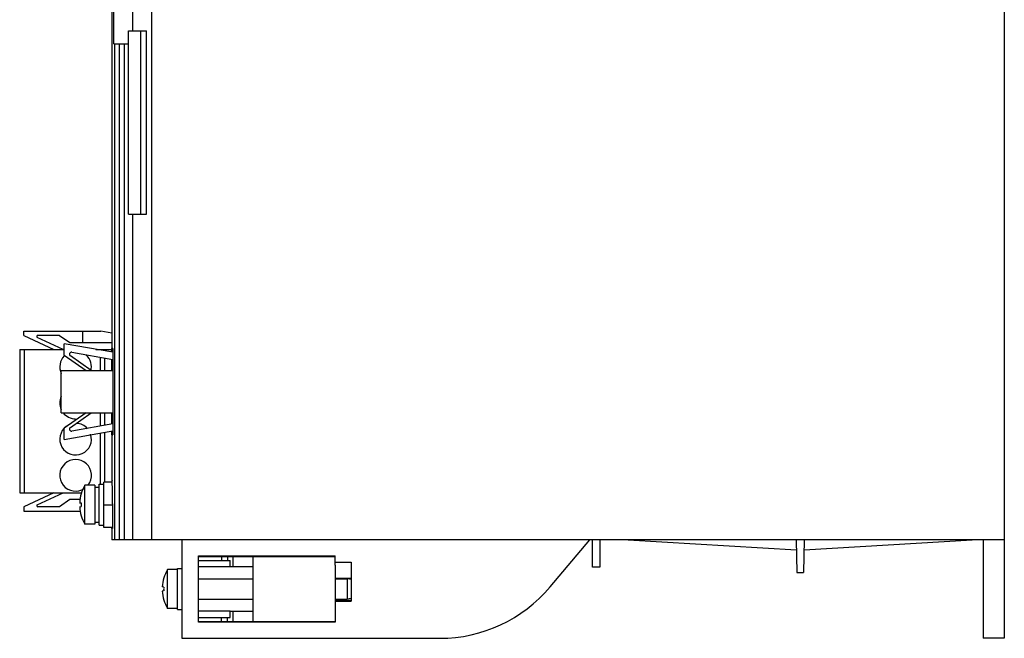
# Model space of a CAD drawing. Header units: millimetres. Extents: x 34 to 274, y 76 to 352.
# Tile 1 of 4: x 34 to 274, y 76 to 226. Entities that reach past the tile are written whole.
import ezdxf

# ---------------------------------------------------------------- set-up
doc = ezdxf.new("R2010")
doc.units = ezdxf.units.MM
doc.header["$LTSCALE"] = 27.905367
doc.layers.get('0').update_dxf_attribs({"linetype": 'CONTINUOUS'})
doc.layers.add('_1', color=7, linetype='CONTINUOUS')

msp = doc.modelspace()

# ---------------------------------------------------------------- linework, layer by layer
at = {"color": 7, "linetype": 'Continuous'}
for p, q in [((273.7, 349.74), (273.7, 75.74)), ((66.4, 99.74), (66.4, 329.74)), ((56.62, 242.35), (56.62, 146.24)), ((57.1, 220.34), (57.1, 237.14)), ((61.7, 228.94), (61.7, 223.54)), ((57.1, 220.34), (60.7, 220.34)), ((57.36, 99.74), (57.36, 220.34)), ((58.55, 99.74), (58.55, 220.34)), ((59.7, 99.74), (59.7, 220.34)), ((61.7, 178.94), (61.7, 99.74)), ((56.64, 145.36), (56.64, 146.24)), ((56.87, 146.24), (56.64, 146.24)), ((56.87, 146.24), (56.87, 125.24)), ((56.63, 140.9), (56.63, 142.94)), ((56.64, 142.94), (56.64, 143.63)), ((56.64, 142.94), (56.87, 142.94)), ((56.63, 128.54), (56.63, 130.6)), ((56.64, 127.87), (56.64, 128.54)), ((56.64, 128.54), (56.87, 128.54)), ((56.62, 125.24), (56.62, 113.74)), ((56.64, 125.24), (56.64, 126.15)), ((56.64, 125.24), (56.87, 125.24)), ((50.07, 103.52), (50.07, 112.97)), ((50.3, 112.97), (50.07, 112.97)), ((50.3, 112.97), (50.3, 112.99)), ((52.5, 112.99), (50.3, 112.99)), ((52.5, 112.99), (52.5, 103.49)), ((53.6, 103.24), (53.6, 113.24)), ((53.6, 113.24), (54.7, 113.24)), ((54.7, 102.74), (54.7, 113.74)), ((56.73, 113.74), (54.7, 113.74)), ((52.5, 112.49), (53.6, 112.49)), ((48.82, 108.74), (49.16, 108.7)), ((48.82, 107.74), (49.16, 107.78)), ((54.7, 108.24), (56.81, 108.24)), ((56.81, 108.49), (56.81, 102.49)), ((50.3, 103.52), (50.07, 103.52)), ((50.3, 103.49), (50.3, 103.52)), ((52.5, 103.49), (50.3, 103.49)), ((52.5, 103.99), (53.6, 103.99)), ((53.6, 103.24), (54.7, 103.24)), ((56.81, 102.74), (54.7, 102.74)), ((56.62, 102.49), (56.62, 99.74)), ((56.64, 102.49), (56.64, 102.74)), ((56.64, 102.49), (56.81, 102.49)), ((273.7, 99.74), (56.62, 99.74)), ((73.7, 99.74), (73.7, 75.74)), ((163.21, 88.24), (172.86, 99.74)), ((173.56, 93.09), (173.56, 99.74)), ((175.36, 99.74), (175.36, 93.09)), ((182.25, 99.74), (223.12, 97.24)), ((223.06, 99.74), (223.27, 91.74)), ((225.06, 99.74), (224.85, 91.74)), ((224.99, 97.24), (265.87, 99.74)), ((268.56, 99.74), (268.56, 75.74)), ((77.7, 95.84), (110.95, 95.84)), ((77.7, 79.65), (77.7, 95.84)), ((81.16, 95.64), (81.16, 95.84)), ((82.16, 95.64), (82.16, 95.84)), ((90.95, 95.84), (90.95, 79.65)), ((110.95, 93.53), (110.95, 95.84)), ((77.7, 95.64), (110.95, 95.64)), ((77.7, 94.64), (85.45, 94.64)), ((83.33, 95.64), (83.33, 94.64)), ((84.75, 95.64), (84.75, 94.64)), ((85.45, 93.14), (85.45, 94.64)), ((86.16, 93.14), (86.16, 95.64)), ((110.95, 94.25), (114.89, 94.25)), ((110.95, 93.53), (110.95, 84.83)), ((114.89, 94.25), (114.89, 84.78)), ((70.4, 92.47), (70.17, 92.47)), ((70.17, 83.02), (70.17, 92.47)), ((72.6, 92.49), (70.4, 92.49)), ((70.4, 92.47), (70.4, 92.49)), ((72.6, 92.74), (73.7, 92.74)), ((72.6, 82.74), (72.6, 92.74)), ((85.45, 93.14), (77.66, 93.14)), ((90.95, 93.14), (85.45, 93.14)), ((175.36, 93.09), (173.56, 93.09)), ((223.27, 91.74), (224.85, 91.74)), ((77.7, 90.24), (90.95, 90.24)), ((114.89, 90.28), (110.95, 90.28)), ((110.95, 90.24), (113.91, 90.24)), ((114.91, 90.07), (113.91, 90.24)), ((113.91, 90.24), (113.91, 85.24)), ((69.26, 88.2), (68.92, 88.24)), ((69.26, 87.28), (68.92, 87.24)), ((77.7, 85.24), (90.95, 85.24)), ((110.95, 85.24), (113.91, 85.24)), ((110.95, 85.04), (114.89, 85.04)), ((110.95, 84.78), (114.89, 84.78)), ((110.95, 84.78), (110.95, 79.65)), ((114.88, 85.41), (113.91, 85.24)), ((70.4, 83.02), (70.17, 83.02)), ((70.4, 82.99), (70.4, 83.02)), ((72.6, 82.99), (70.4, 82.99)), ((72.6, 82.74), (73.7, 82.74)), ((85.45, 82.34), (77.66, 82.34)), ((85.45, 82.34), (90.95, 82.34)), ((85.45, 80.84), (85.45, 82.34)), ((86.16, 79.84), (86.16, 82.34)), ((77.7, 80.84), (85.45, 80.84)), ((77.7, 79.84), (110.95, 79.84)), ((110.95, 79.65), (77.7, 79.65)), ((83.33, 79.84), (83.33, 80.84)), ((84.75, 79.84), (84.75, 80.84)), ((73.7, 75.74), (136.4, 75.74)), ((273.7, 75.74), (268.56, 75.74))]:
    msp.add_line(p, q, dxfattribs=at)
for centre, radius, start, end in [((58.3, 108.24), 9.49, 150.138, 176.9955), ((58.57, 108.24), 9.42, 177.1895, 182.8105), ((58.3, 108.24), 9.49, 183.0045, 209.862), ((78.4, 87.74), 9.49, 150.138, 176.9955), ((78.4, 87.74), 9.49, 183.0045, 209.862), ((78.67, 87.74), 9.42, 177.1895, 182.8105), ((136.4, 110.74), 35, 270, 320)]:
    msp.add_arc(centre, radius, start, end, dxfattribs=at)
for points, knots in [([(56.7, 114.24), (56.7, 114.24), (56.7, 114.23), (56.69, 114.21), (56.69, 114.15), (56.68, 114.06), (56.68, 113.98), (56.68, 113.94)], [0, 0, 0, 0, 0.019092, 0.067121, 0.25551, 0.567264, 1, 1, 1, 1]), ([(56.81, 108.49), (56.81, 108.87), (56.81, 109.6), (56.8, 110.66), (56.79, 111.65), (56.78, 112.39), (56.76, 112.92), (56.76, 113.26), (56.75, 113.55), (56.74, 113.79), (56.73, 113.98), (56.72, 114.1), (56.72, 114.17), (56.71, 114.21), (56.71, 114.23), (56.71, 114.24), (56.7, 114.24)], [0, 0, 0, 0, 0.194894, 0.382536, 0.555302, 0.706767, 0.772657, 0.831088, 0.881538, 0.9235, 0.956564, 0.980455, 0.988881, 0.994926, 0.9986, 1, 1, 1, 1])]:
    msp.add_open_spline(points, degree=3, knots=knots, dxfattribs=at)
at = {"layer": '_1', "color": 7, "linetype": 'Continuous'}
for p, q in [((60.7, 178.94), (60.7, 223.54)), ((60.7, 223.54), (65.1, 223.54)), ((63.68, 178.94), (63.68, 223.54)), ((65.1, 178.94), (65.1, 223.54)), ((60.7, 178.94), (65.1, 178.94)), ((35.24, 149.44), (35.24, 150.49)), ((35.24, 150.49), (53.94, 150.49)), ((35.24, 149.44), (42.53, 146.04)), ((44.78, 146.04), (38.51, 148.96)), ((43.94, 149.44), (38.62, 149.44)), ((43.94, 149.44), (46.44, 147.69)), ((49.54, 150.49), (49.54, 147.69)), ((56.62, 149.96), (53.94, 150.49)), ((45.05, 144.65), (45.05, 147.4)), ((56.87, 145.32), (45.05, 147.4)), ((46.44, 147.69), (56.62, 147.69)), ((34.24, 146.04), (34.24, 111.14)), ((34.24, 146.04), (45.05, 146.04)), ((35.37, 111.14), (35.37, 146.04)), ((45.05, 144.65), (50.39, 140.9)), ((51.61, 140.9), (46.56, 144.44)), ((46.93, 145.34), (56.87, 143.59)), ((52.76, 146.04), (56.62, 146.04)), ((53.81, 146.04), (53.81, 145.86)), ((53.81, 144.13), (53.81, 140.9)), ((54.94, 145.66), (54.94, 146.04)), ((54.94, 140.9), (54.94, 143.93)), ((44.35, 130.6), (44.35, 140.9)), ((44.35, 140.9), (56.87, 140.9)), ((44.35, 130.6), (56.87, 130.6)), ((50.39, 130.6), (45.05, 126.86)), ((46.56, 127.06), (51.61, 130.6)), ((53.81, 130.6), (53.81, 127.37)), ((54.94, 127.57), (54.94, 130.6)), ((56.87, 127.91), (46.93, 126.16)), ((45.05, 124.1), (45.05, 126.86)), ((45.05, 124.1), (56.87, 126.19)), ((53.81, 125.65), (53.81, 113.24)), ((54.94, 113.74), (54.94, 125.85)), ((34.24, 111.14), (49.29, 111.14)), ((42.53, 111.14), (35.24, 107.74)), ((38.51, 108.22), (44.78, 111.14)), ((46.44, 109.49), (43.94, 107.74)), ((48.92, 109.49), (46.44, 109.49)), ((35.24, 107.74), (35.24, 106.69)), ((35.24, 106.69), (48.96, 106.69)), ((43.94, 107.74), (38.62, 107.74))]:
    msp.add_line(p, q, dxfattribs=at)
for centre, radius, start, end in [((38.62, 149.19), 0.25, 90, 245), ((47.84, 141.79), 3.85, 136.4534, 204.3209), ((46.85, 144.85), 0.5, 80, 235), ((47.84, 141.79), 3.85, 344.394, 47.5062), ((47.84, 132.99), 3.85, 156.311, 203.7094), ((47.84, 132.99), 3.85, 217.8122, 270), ((47.84, 124.19), 3.85, 125.7412, 18.3454), ((46.85, 126.65), 0.5, 125, 280), ((47.84, 124.19), 3.85, 41.4645, 87.3369), ((47.84, 115.39), 3.85, 321.9734, 303.8354), ((38.62, 107.99), 0.25, 115, 270)]:
    msp.add_arc(centre, radius, start, end, dxfattribs=at)

doc.saveas('drawing.dxf')
